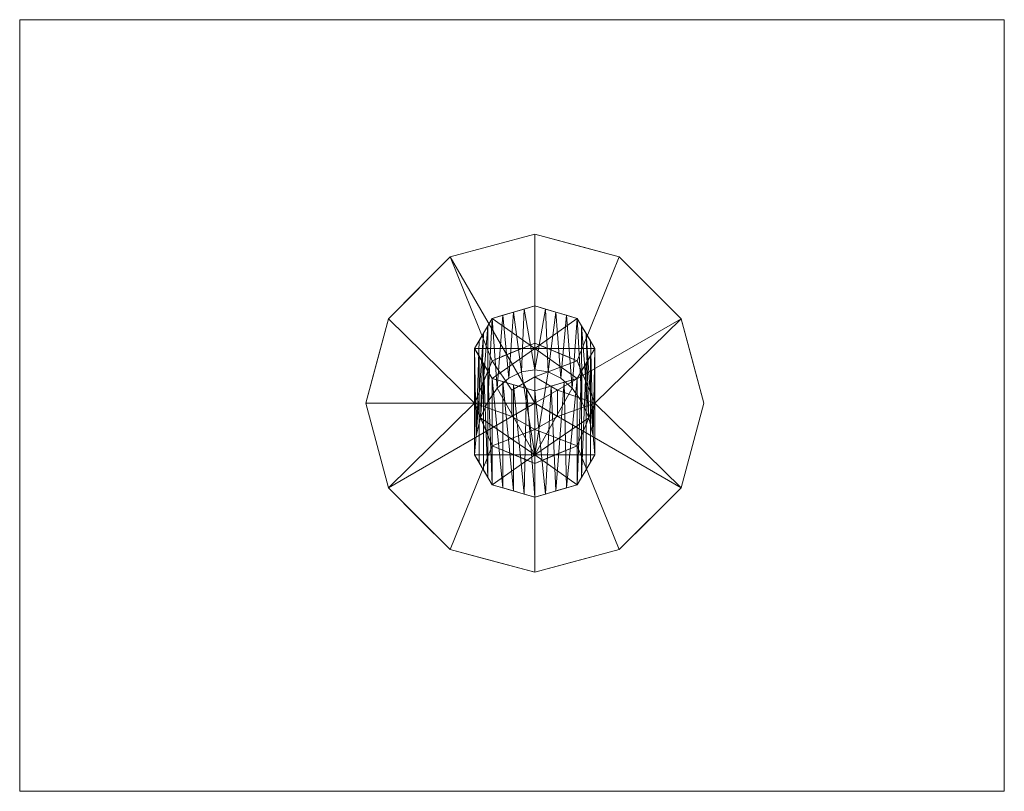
# Model space of a CAD drawing. Header units: millimetres. Extents: x 13 to 275, y -103 to 102.
import ezdxf

# ---------------------------------------------------------------- set-up
doc = ezdxf.new("R2010")
doc.units = ezdxf.units.MM
doc.layers.add('A-GENM', color=13, linetype='Continuous')

# ---------------------------------------------------------------- blocks, each defined once
blk = doc.blocks.new('FamilyGeomCombination_75229-_3D_')
at = {"layer": 'A-GENM', "lineweight": 5}
mesh = blk.add_polyface(dxfattribs=at)
corners = [(150, -25.01, 89.81), (150, 3.27, 118.1), (138.69, 6.59, 114.78), (134, 14.59, 106.78), (138.69, 22.59, 98.78), (150, 25.9, 95.47), (150, 8.93, 78.5), (146.44, 8.36, 78.5), (143.06, 6.69, 78.5), (140.02, 3.99, 78.5), (137.49, 0.41, 78.5), (135.58, -3.88, 78.5), (134.4, -8.66, 78.5), (134, -13.7, 78.5), (138.69, -21.7, 86.5), (136.34, 18.59, 102.78), (144.34, 24.24, 97.13), (136.34, -17.7, 82.5), (136.34, 10.59, 110.78), (135.17, 12.59, 108.78), (144.34, -23.36, 88.16), (144.34, 4.93, 116.44), (141.51, 5.76, 115.61), (135.17, 16.59, 104.78), (147.17, 25.07, 96.3), (141.51, 23.41, 97.96), (137.51, 20.59, 100.78), (137.51, -19.7, 84.5), (137.51, 8.59, 112.78), (135.17, -15.7, 80.5), (147.81, 3.91, 117.46), (147.17, -24.18, 88.99), (141.51, -22.53, 87.33)]
mesh.append_faces([[corners[k] for k in face] for face in [(2, 32, 22), (26, 11, 15), (12, 15, 11), (14, 28, 27), (7, 24, 6), (16, 8, 25), (10, 4, 9), (20, 22, 32), (11, 26, 10), (21, 31, 30), (22, 20, 21)]], dxfattribs={"vtx0": -1, "vtx1": -1})
mesh.append_faces([[corners[k] for k in face] for face in [(19, 29, 17, 18), (3, 12, 13), (7, 16, 24), (9, 4, 25), (16, 7, 8), (12, 3, 23), (18, 17, 27), (14, 2, 28)]], dxfattribs={"vtx0": -1, "vtx2": -1})
mesh.append_faces([[corners[k] for k in face] for face in [(5, 6, 24)]], dxfattribs={"vtx1": -1})
mesh.append_faces([[corners[k] for k in face] for face in [(31, 0, 30), (14, 32, 2), (20, 31, 21), (28, 18, 27), (23, 15, 12), (8, 9, 25), (26, 4, 10)]], dxfattribs={"vtx1": -1, "vtx2": -1})
mesh.append_faces([[corners[k] for k in face] for face in [(19, 3, 13, 29)]], dxfattribs={"vtx1": -1, "vtx3": -1})
mesh.append_faces([[corners[k] for k in face] for face in [(0, 1, 30)]], dxfattribs={"vtx2": -1})
mesh = blk.add_polyface(dxfattribs=at)
corners = [(150, 25.9, 95.47), (138.69, 22.59, 98.78), (134, 14.59, 106.78), (138.69, 6.59, 114.78), (150, 3.27, 118.1), (150, 14.59, 106.78)]
mesh.append_faces([[corners[k] for k in face] for face in [(1, 5, 0)]], dxfattribs={"vtx0": -1})
mesh.append_faces([[corners[k] for k in face] for face in [(2, 5, 1)]], dxfattribs={"vtx0": -1, "vtx1": -1})
mesh.append_faces([[corners[k] for k in face] for face in [(4, 5, 3)]], dxfattribs={"vtx1": -1})
mesh.append_faces([[corners[k] for k in face] for face in [(2, 3, 5)]], dxfattribs={"vtx1": -1, "vtx2": -1})
mesh = blk.add_polyface(dxfattribs=at)
corners = [(150, 3.27, 118.1), (150, -25.01, 89.81), (161.31, -21.7, 86.5), (166, -13.7, 78.5), (165.6, -8.66, 78.5), (164.42, -3.88, 78.5), (162.51, 0.41, 78.5), (159.98, 3.99, 78.5), (156.94, 6.69, 78.5), (153.56, 8.36, 78.5), (150, 8.93, 78.5), (150, 25.9, 95.47), (161.31, 22.59, 98.78), (166, 14.59, 106.78), (161.31, 6.59, 114.78), (155.66, 24.24, 97.13), (163.66, 18.59, 102.78), (163.66, 10.59, 110.78), (163.66, -17.7, 82.5), (164.83, -15.7, 80.5), (154.39, 4.56, 116.81), (155.66, -23.36, 88.16), (158.49, -22.53, 87.33), (158.49, 23.41, 97.96), (152.83, 25.07, 96.3), (162.49, 20.59, 100.78), (164.83, 16.59, 104.78), (162.49, -19.7, 84.5), (162.49, 8.59, 112.78), (164.83, 12.59, 108.78), (152.83, -24.18, 88.99), (157.85, 5.57, 115.8)]
mesh.append_faces([[corners[k] for k in face] for face in [(24, 10, 11), (30, 0, 1)]], dxfattribs={"vtx0": -1})
mesh.append_faces([[corners[k] for k in face] for face in [(8, 23, 7), (10, 24, 9), (9, 15, 8), (20, 21, 31), (23, 8, 15), (0, 30, 20), (2, 14, 22)]], dxfattribs={"vtx0": -1, "vtx1": -1})
mesh.append_faces([[corners[k] for k in face] for face in [(6, 12, 25), (2, 28, 14), (4, 26, 13), (16, 4, 5), (4, 16, 26), (13, 3, 4), (27, 17, 28), (17, 27, 18), (22, 14, 31)]], dxfattribs={"vtx0": -1, "vtx2": -1})
mesh.append_faces([[corners[k] for k in face] for face in [(2, 27, 28), (5, 6, 25), (6, 7, 12), (25, 16, 5), (24, 15, 9), (21, 22, 31), (23, 12, 7), (30, 21, 20)]], dxfattribs={"vtx1": -1, "vtx2": -1})
mesh.append_faces([[corners[k] for k in face] for face in [(18, 19, 29, 17), (13, 29, 19, 3)]], dxfattribs={"vtx1": -1, "vtx3": -1})
mesh = blk.add_polyface(dxfattribs=at)
corners = [(150, 3.27, 118.1), (161.31, 6.59, 114.78), (166, 14.59, 106.78), (161.31, 22.59, 98.78), (150, 25.9, 95.47), (150, 14.59, 106.78)]
mesh.append_faces([[corners[k] for k in face] for face in [(2, 5, 1)]], dxfattribs={"vtx0": -1, "vtx1": -1})
mesh.append_faces([[corners[k] for k in face] for face in [(0, 1, 5)]], dxfattribs={"vtx1": -1})
mesh.append_faces([[corners[k] for k in face] for face in [(2, 3, 5)]], dxfattribs={"vtx1": -1, "vtx2": -1})
mesh.append_faces([[corners[k] for k in face] for face in [(3, 4, 5)]], dxfattribs={"vtx2": -1})
mesh = blk.add_polyface(dxfattribs=at)
corners = [(134, -13.7, 78.5), (134.4, -8.66, 78.5), (135.58, -3.88, 78.5), (137.49, 0.41, 78.5), (140.02, 3.99, 78.5), (143.06, 6.69, 78.5), (146.44, 8.36, 78.5), (150, 8.93, 78.5), (153.56, 8.36, 78.5), (156.94, 6.69, 78.5), (159.98, 3.99, 78.5), (162.51, 0.41, 78.5), (164.42, -3.88, 78.5), (165.6, -8.66, 78.5), (166, -13.7, 78.5), (150, -13.7, 78.5)]
mesh.append_faces([[corners[k] for k in face] for face in [(15, 12, 13, 14)]], dxfattribs={"vtx0": -1})
mesh.append_faces([[corners[k] for k in face] for face in [(15, 10, 11, 12)]], dxfattribs={"vtx0": -1, "vtx3": -1})
mesh.append_faces([[corners[k] for k in face] for face in [(1, 2, 15, 0)]], dxfattribs={"vtx1": -1})
mesh.append_faces([[corners[k] for k in face] for face in [(9, 10, 15, 8), (7, 8, 15, 6), (5, 6, 15, 4), (3, 4, 15, 2)]], dxfattribs={"vtx1": -1, "vtx2": -1})
mesh = blk.add_polyface(dxfattribs=at)
corners = [(150, -13.7, 78.5), (150, -25.01, 89.81), (138.69, -21.7, 86.5), (134, -13.7, 78.5)]
mesh.append_faces([[corners[k] for k in face] for face in [(3, 0, 2), (1, 2, 0)]], dxfattribs={"vtx1": -1})
mesh = blk.add_polyface(dxfattribs=at)
corners = [(150, -25.01, 89.81), (150, -13.7, 78.5), (166, -13.7, 78.5), (161.31, -21.7, 86.5)]
mesh.append_faces([[corners[k] for k in face] for face in [(1, 2, 3), (3, 0, 1)]], dxfattribs={"vtx2": -1})

msp = doc.modelspace()

# ---------------------------------------------------------------- block references
at = {"layer": 'A-GENM', "lineweight": 5}
msp.add_blockref('FamilyGeomCombination_75229-_3D_', (0, 0), dxfattribs=at)

# ---------------------------------------------------------------- meshes
mesh = msp.add_polyface(dxfattribs=at)
corners = [(12.86, 102.09), (12.86, -103.3), (275.03, -103.3), (275.03, 102.09)]
mesh.append_faces([[corners[k] for k in face] for face in [(0, 1, 2, 3)]])
mesh = msp.add_polyface(dxfattribs=at)
corners = [(275.03, -103.3, -118.52), (12.86, -103.3, -118.52), (12.86, 102.09, -118.52), (275.03, 102.09, -118.52)]
mesh.append_faces([[corners[k] for k in face] for face in [(0, 1, 2, 3)]])
mesh = msp.add_polyface(dxfattribs=at)
corners = [(275.03, 102.09), (275.03, 102.09, -118.52), (12.86, 102.09, -118.52), (12.86, 102.09)]
mesh.append_faces([[corners[k] for k in face] for face in [(0, 1, 2, 3)]])
mesh = msp.add_polyface(dxfattribs=at)
corners = [(12.86, 102.09), (12.86, 102.09, -118.52), (12.86, -103.3, -118.52), (12.86, -103.3)]
mesh.append_faces([[corners[k] for k in face] for face in [(0, 1, 2, 3)]])
mesh = msp.add_polyface(dxfattribs=at)
corners = [(275.03, -103.3), (275.03, -103.3, -118.52), (275.03, 102.09, -118.52), (275.03, 102.09)]
mesh.append_faces([[corners[k] for k in face] for face in [(0, 1, 2, 3)]])
mesh = msp.add_polyface(dxfattribs=at)
corners = [(150, -45), (127.5, -38.97), (111.03, -22.5), (105, 0), (111.03, 22.5), (127.5, 38.97), (150, 45), (150, 0)]
mesh.append_faces([[corners[k] for k in face] for face in [(2, 3, 7), (4, 5, 7, 3)]], dxfattribs={"vtx1": -1, "vtx2": -1})
mesh.append_faces([[corners[k] for k in face] for face in [(5, 6, 7)]], dxfattribs={"vtx2": -1})
mesh.append_faces([[corners[k] for k in face] for face in [(7, 0, 1, 2)]], dxfattribs={"vtx3": -1})
mesh = msp.add_polyface(dxfattribs=at)
corners = [(150, -45, 7), (127.5, -38.97, 7), (111.03, -22.5, 7), (105, 0, 7), (111.03, 22.5, 7), (127.5, 38.97, 7), (150, 45, 7), (150, 45), (127.5, 38.97), (111.03, 22.5), (105, 0), (111.03, -22.5), (127.5, -38.97), (150, -45), (119.26, 30.74), (119.26, 30.74, 7), (138.75, 41.99, 7), (138.75, 41.99), (108.01, 11.25), (108.01, 11.25, 7), (136.02, -41.25, 7), (138.75, -41.99), (119.26, -30.74, 7), (119.26, -30.74), (108.01, -11.25), (108.01, -11.25, 7)]
mesh.append_faces([[corners[k] for k in face] for face in [(17, 16, 6, 7)]], dxfattribs={"vtx0": -1})
mesh.append_faces([[corners[k] for k in face] for face in [(15, 14, 9, 4), (16, 17, 8, 5), (18, 19, 4, 9), (14, 15, 5, 8), (10, 3, 19, 18), (20, 12, 21), (22, 23, 12, 1), (23, 22, 2, 11), (24, 25, 3, 10), (25, 24, 11, 2), (12, 20, 1)]], dxfattribs={"vtx0": -1, "vtx2": -1})
mesh.append_faces([[corners[k] for k in face] for face in [(0, 20, 21)]], dxfattribs={"vtx1": -1, "vtx2": -1})
mesh.append_faces([[corners[k] for k in face] for face in [(21, 13, 0)]], dxfattribs={"vtx2": -1})
mesh = msp.add_polyface(dxfattribs=at)
corners = [(150, -16, 7), (138.69, -11.31, 7), (134, 0, 7), (138.69, 11.31, 7), (150, 16, 7), (150, 45, 7), (127.5, 38.97, 7), (111.03, 22.5, 7), (105, 0, 7), (111.03, -22.5, 7), (127.5, -38.97, 7), (150, -45, 7)]
mesh.append_faces([[corners[k] for k in face] for face in [(6, 3, 4, 5)]], dxfattribs={"vtx0": -1})
mesh.append_faces([[corners[k] for k in face] for face in [(3, 6, 7, 2)]], dxfattribs={"vtx0": -1, "vtx2": -1})
mesh.append_faces([[corners[k] for k in face] for face in [(8, 9, 2, 7)]], dxfattribs={"vtx1": -1, "vtx2": -1})
mesh.append_faces([[corners[k] for k in face] for face in [(9, 10, 1, 2)]], dxfattribs={"vtx1": -1, "vtx3": -1})
mesh.append_faces([[corners[k] for k in face] for face in [(10, 11, 0, 1)]], dxfattribs={"vtx3": -1})
mesh = msp.add_polyface(dxfattribs=at)
corners = [(150, 45), (172.5, 38.97), (188.97, 22.5), (195, 0), (188.97, -22.5), (172.5, -38.97), (150, -45), (150, 0)]
mesh.append_faces([[corners[k] for k in face] for face in [(7, 4, 5, 6)]], dxfattribs={"vtx0": -1})
mesh.append_faces([[corners[k] for k in face] for face in [(1, 2, 7, 0)]], dxfattribs={"vtx1": -1})
mesh.append_faces([[corners[k] for k in face] for face in [(3, 4, 7, 2)]], dxfattribs={"vtx1": -1, "vtx2": -1})
mesh = msp.add_polyface(dxfattribs=at)
corners = [(150, 45, 7), (172.5, 38.97, 7), (188.97, 22.5, 7), (195, 0, 7), (188.97, -22.5, 7), (172.5, -38.97, 7), (150, -45, 7), (150, -45), (172.5, -38.97), (188.97, -22.5), (195, 0), (188.97, 22.5), (172.5, 38.97), (150, 45), (180.74, -30.74), (180.74, -30.74, 7), (161.25, -41.99, 7), (161.25, -41.99), (191.99, -11.25), (191.99, -11.25, 7), (163.98, 41.25, 7), (161.25, 41.99), (180.74, 30.74, 7), (180.74, 30.74), (191.99, 11.25), (191.99, 11.25, 7)]
mesh.append_faces([[corners[k] for k in face] for face in [(8, 5, 16), (9, 4, 15, 14), (18, 19, 4, 9), (14, 15, 5, 8), (10, 3, 19, 18), (20, 12, 21), (22, 23, 12, 1), (23, 22, 2, 11), (12, 20, 1), (3, 10, 24), (11, 2, 25)]], dxfattribs={"vtx0": -1, "vtx2": -1})
mesh.append_faces([[corners[k] for k in face] for face in [(0, 20, 21)]], dxfattribs={"vtx1": -1, "vtx2": -1})
mesh.append_faces([[corners[k] for k in face] for face in [(16, 6, 17, 8), (25, 3, 24, 11)]], dxfattribs={"vtx1": -1, "vtx3": -1})
mesh.append_faces([[corners[k] for k in face] for face in [(6, 7, 17), (21, 13, 0)]], dxfattribs={"vtx2": -1})
mesh = msp.add_polyface(dxfattribs=at)
corners = [(150, 16, 7), (161.31, 11.31, 7), (166, 0, 7), (161.31, -11.31, 7), (150, -16, 7), (150, -45, 7), (172.5, -38.97, 7), (188.97, -22.5, 7), (195, 0, 7), (188.97, 22.5, 7), (172.5, 38.97, 7), (150, 45, 7)]
mesh.append_faces([[corners[k] for k in face] for face in [(3, 6, 7, 2)]], dxfattribs={"vtx0": -1, "vtx2": -1})
mesh.append_faces([[corners[k] for k in face] for face in [(2, 7, 8, 9)]], dxfattribs={"vtx0": -1, "vtx3": -1})
mesh.append_faces([[corners[k] for k in face] for face in [(0, 1, 10, 11)]], dxfattribs={"vtx1": -1})
mesh.append_faces([[corners[k] for k in face] for face in [(1, 2, 9, 10)]], dxfattribs={"vtx1": -1, "vtx3": -1})
mesh.append_faces([[corners[k] for k in face] for face in [(4, 5, 6, 3)]], dxfattribs={"vtx2": -1})
mesh = msp.add_polyface(dxfattribs=at)
corners = [(150, -16, 66.5), (138.69, -11.31, 66.5), (134, 0, 66.5), (138.69, 11.31, 66.5), (150, 16, 66.5), (150, 16, 7), (138.69, 11.31, 7), (134, 0, 7), (138.69, -11.31, 7), (150, -16, 7), (144.1, 13.56, 7), (144.34, 13.66, 66.5), (147.05, 14.78, 66.5), (136.34, 5.66, 66.5), (136.34, 5.66, 7), (135.17, 2.83, 7), (144.34, -13.66, 66.5), (144.34, -13.66, 7), (147.05, -14.78, 7), (136.34, -5.66, 7), (136.34, -5.66, 66.5), (135.17, -2.83, 66.5), (141.39, 12.43, 7), (141.51, 12.49, 66.5), (147.05, 14.78, 7), (137.51, 8.49, 66.5), (137.51, 8.49, 7), (135.17, 2.83, 66.5), (141.51, -12.49, 66.5), (141.51, -12.49, 7), (147.17, -14.83, 66.5), (137.51, -8.49, 7), (137.51, -8.49, 66.5), (135.17, -2.83, 7)]
mesh.append_faces([[corners[k] for k in face] for face in [(24, 12, 4, 5)]], dxfattribs={"vtx0": -1})
mesh.append_faces([[corners[k] for k in face] for face in [(9, 30, 18), (22, 23, 10), (10, 11, 24), (18, 16, 17)]], dxfattribs={"vtx0": -1, "vtx1": -1})
mesh.append_faces([[corners[k] for k in face] for face in [(10, 23, 11), (3, 22, 6), (18, 30, 16), (24, 11, 12), (22, 3, 23)]], dxfattribs={"vtx0": -1, "vtx2": -1})
mesh.append_faces([[corners[k] for k in face] for face in [(13, 25, 26, 14), (15, 7, 2, 27), (27, 13, 14, 15), (6, 26, 25, 3), (21, 2, 7, 33), (8, 29, 28, 1), (1, 32, 31, 8), (29, 17, 16, 28), (32, 20, 19, 31), (33, 19, 20, 21)]], dxfattribs={"vtx1": -1, "vtx3": -1})
mesh.append_faces([[corners[k] for k in face] for face in [(9, 0, 30)]], dxfattribs={"vtx2": -1})
mesh = msp.add_polyface(dxfattribs=at)
corners = [(150, -7, 66.5), (143.94, -3.5, 66.5), (143.94, 3.5, 66.5), (150, 7, 66.5), (150, 16, 66.5), (138.69, 11.31, 66.5), (134, 0, 66.5), (138.69, -11.31, 66.5), (150, -16, 66.5)]
mesh.append_faces([[corners[k] for k in face] for face in [(1, 6, 7, 0), (2, 5, 6, 1)]], dxfattribs={"vtx0": -1, "vtx2": -1})
mesh.append_faces([[corners[k] for k in face] for face in [(8, 0, 7)]], dxfattribs={"vtx1": -1})
mesh.append_faces([[corners[k] for k in face] for face in [(3, 4, 5, 2)]], dxfattribs={"vtx2": -1})
mesh = msp.add_polyface(dxfattribs=at)
corners = [(150, 16, 66.5), (161.31, 11.31, 66.5), (166, 0, 66.5), (161.31, -11.31, 66.5), (150, -16, 66.5), (150, -16, 7), (161.31, -11.31, 7), (166, 0, 7), (161.31, 11.31, 7), (150, 16, 7), (155.9, -13.56, 66.5), (155.66, -13.66, 7), (158.49, -12.49, 7), (163.66, -5.66, 66.5), (163.66, -5.66, 7), (164.83, -2.83, 7), (155.66, 13.66, 66.5), (155.66, 13.66, 7), (152.95, 14.78, 7), (163.66, 5.66, 7), (163.66, 5.66, 66.5), (164.83, 2.83, 66.5), (152.95, -14.78, 66.5), (152.83, -14.83, 7), (158.61, -12.43, 66.5), (162.49, -8.49, 66.5), (162.49, -8.49, 7), (164.83, -2.83, 66.5), (158.49, 12.49, 66.5), (158.49, 12.49, 7), (152.83, 14.83, 66.5), (162.49, 8.49, 7), (162.49, 8.49, 66.5), (164.83, 2.83, 7)]
mesh.append_faces([[corners[k] for k in face] for face in [(10, 12, 24), (9, 30, 18), (6, 24, 12), (4, 23, 22), (12, 10, 11), (18, 16, 17)]], dxfattribs={"vtx0": -1, "vtx1": -1})
mesh.append_faces([[corners[k] for k in face] for face in [(6, 3, 24), (18, 30, 16), (11, 10, 22)]], dxfattribs={"vtx0": -1, "vtx2": -1})
mesh.append_faces([[corners[k] for k in face] for face in [(23, 11, 22)]], dxfattribs={"vtx1": -1, "vtx2": -1})
mesh.append_faces([[corners[k] for k in face] for face in [(15, 7, 2, 27), (26, 14, 13, 25), (6, 26, 25, 3), (7, 33, 21, 2), (8, 29, 28, 1), (29, 17, 16, 28), (1, 32, 31, 8), (27, 13, 14, 15), (32, 20, 19, 31), (33, 19, 20, 21)]], dxfattribs={"vtx1": -1, "vtx3": -1})
mesh.append_faces([[corners[k] for k in face] for face in [(4, 5, 23), (9, 0, 30)]], dxfattribs={"vtx2": -1})
mesh = msp.add_polyface(dxfattribs=at)
corners = [(150, 7, 66.5), (156.06, 3.5, 66.5), (156.06, -3.5, 66.5), (150, -7, 66.5), (150, -16, 66.5), (161.31, -11.31, 66.5), (166, 0, 66.5), (161.31, 11.31, 66.5), (150, 16, 66.5)]
mesh.append_faces([[corners[k] for k in face] for face in [(0, 7, 8)]], dxfattribs={"vtx0": -1})
mesh.append_faces([[corners[k] for k in face] for face in [(1, 6, 7, 0), (6, 1, 2)]], dxfattribs={"vtx0": -1, "vtx2": -1})
mesh.append_faces([[corners[k] for k in face] for face in [(2, 3, 5, 6)]], dxfattribs={"vtx1": -1, "vtx3": -1})
mesh.append_faces([[corners[k] for k in face] for face in [(3, 4, 5)]], dxfattribs={"vtx2": -1})
mesh = msp.add_polyface(dxfattribs=at)
corners = [(150, -7, 78.5), (143.94, -3.5, 78.5), (143.94, 3.5, 78.5), (150, 7, 78.5), (150, 7, 66.5), (143.94, 3.5, 66.5), (143.94, -3.5, 66.5), (150, -7, 66.5)]
mesh.append_faces([[corners[k] for k in face] for face in [(1, 6, 7, 0)]], dxfattribs={"vtx0": -1})
mesh.append_faces([[corners[k] for k in face] for face in [(2, 5, 6, 1)]], dxfattribs={"vtx0": -1, "vtx2": -1})
mesh.append_faces([[corners[k] for k in face] for face in [(3, 4, 5, 2)]], dxfattribs={"vtx2": -1})
mesh = msp.add_polyface(dxfattribs=at)
corners = [(150, 0, 78.5), (150, 7, 78.5), (143.94, 3.5, 78.5), (143.94, -3.5, 78.5), (150, -7, 78.5)]
mesh.append_faces([[corners[k] for k in face] for face in [(3, 4, 0)]], dxfattribs={"vtx2": -1})
mesh.append_faces([[corners[k] for k in face] for face in [(0, 1, 2, 3)]], dxfattribs={"vtx3": -1})
mesh = msp.add_polyface(dxfattribs=at)
corners = [(150, 7, 78.5), (156.06, 3.5, 78.5), (156.06, -3.5, 78.5), (150, -7, 78.5), (150, -7, 66.5), (156.06, -3.5, 66.5), (156.06, 3.5, 66.5), (150, 7, 66.5)]
mesh.append_faces([[corners[k] for k in face] for face in [(1, 6, 7, 0)]], dxfattribs={"vtx0": -1})
mesh.append_faces([[corners[k] for k in face] for face in [(2, 5, 6, 1)]], dxfattribs={"vtx0": -1, "vtx2": -1})
mesh.append_faces([[corners[k] for k in face] for face in [(3, 4, 5, 2)]], dxfattribs={"vtx2": -1})
mesh = msp.add_polyface(dxfattribs=at)
corners = [(150, 0, 78.5), (150, -7, 78.5), (156.06, -3.5, 78.5), (156.06, 3.5, 78.5), (150, 7, 78.5)]
mesh.append_faces([[corners[k] for k in face] for face in [(1, 2, 0)]], dxfattribs={"vtx1": -1})
mesh.append_faces([[corners[k] for k in face] for face in [(3, 4, 0, 2)]], dxfattribs={"vtx2": -1})
mesh = msp.add_polyface(dxfattribs=at)
corners = [(12.86, -103.3), (12.86, -103.3, -118.52), (275.03, -103.3, -118.52), (275.03, -103.3)]
mesh.append_faces([[corners[k] for k in face] for face in [(0, 1, 2, 3)]])

doc.saveas('drawing.dxf')
